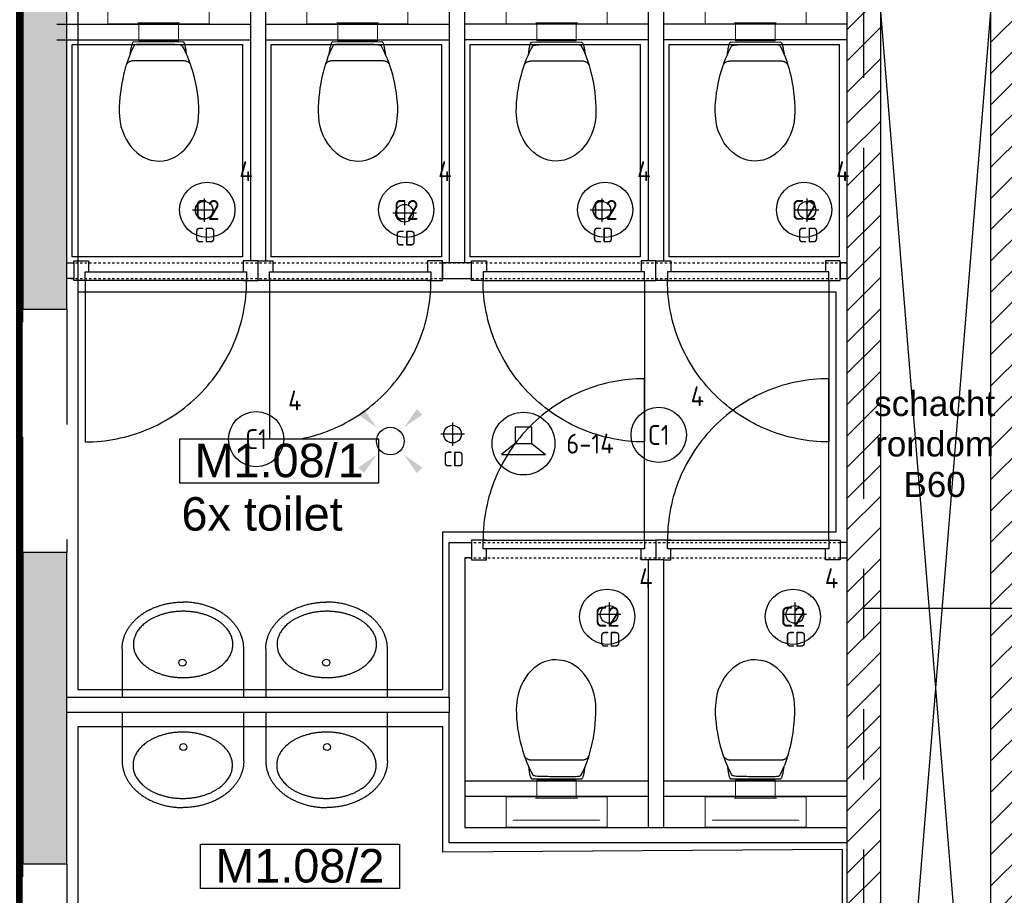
# Model space of a CAD drawing. Header units: millimetres. Extents: x -38031 to 110605, y -30229 to 92226.
# Tile 222 of 256: x 78571 to 83026, y 27768 to 31731. Entities that reach past the tile are written whole.
import ezdxf
from ezdxf.enums import TextEntityAlignment as Align

# ---------------------------------------------------------------- set-up
doc = ezdxf.new("R2010")
doc.units = ezdxf.units.MM
doc.header["$LTSCALE"] = 50
doc.set_wipeout_variables(frame=1)
for name, pattern in [('HIDDEN', [9.525, 6.35, -3.175]), ('HIDDEN2', [4.7625, 3.175, -1.5875]), ('PHANTOM', [63.5, 31.75, -6.35, 6.35, -6.35, 6.35, -6.35]), ('STYLE_01', [0.41664, 0.20828, -0.20836])]:
    doc.linetypes.add(name, pattern=pattern)
for name, color, linetype in [('AB$1A---_ATTRIB035', 8, 'Continuous'), ('AL$1A---_ALGEMEEN', 8, 'Continuous'), ('AL------_MAATV', 200, 'Continuous'), ('AL------_SPARING', 2, 'Continuous'), ('AM$1A---_ARCERING', 8, 'Continuous'), ('AT$1A---_TEKST025', 8, 'Continuous'), ('BOUWKUNDIG', 8, 'Continuous'), ('brandscheiding', 5, 'HIDDEN'), ('EB6421--_ATTRIB', 2, 'Continuous'), ('EL6311--', 3, 'Continuous'), ('EL6421--', 3, 'Continuous'), ('Kastenscheiding', 4, 'PHANTOM')]:
    doc.layers.add(name, color=color, linetype=linetype)
doc.styles.add('Arial', font='ARIAL.TTF')
doc.styles.add('BURO-018', font='iso.shx', dxfattribs={"height": 90})
doc.styles.add('NORATT', font='isocp.shx')
doc.styles.get("Standard").update_dxf_attribs({"font": 'iso.shx'})

# ---------------------------------------------------------------- blocks, each defined once
blk = doc.blocks.new('E00411')
at = {"color": 0, "linetype": 'Continuous'}
blk.add_circle((0, 0), 1.25, dxfattribs=at)
for points in [[(-2.892, 2.396), (-2.396, 2.892), (-1.237, 1.237)], [(2.396, 2.892), (2.892, 2.396), (1.237, 1.237)], [(-2.396, -2.892), (-2.892, -2.396), (-1.237, -1.237)], [(2.892, -2.396), (2.396, -2.892), (1.237, -1.237)]]:
    blk.add_solid(points, dxfattribs=at)
at = {"color": 0, "linetype": 'Continuous', "style": 'BURO-018'}
for tag, p in [('E_GKAST', (0, 8)), ('E_GROEP', (0, 5)), ('E_SLET1', (4.5, 2)), ('E_GROEP', (0, 0)), ('E_GKAST', (0, 0))]:
    blk.add_attdef(tag, text='', height=1.8, dxfattribs=at).set_placement(p, align=Align.MIDDLE)
at = {"color": 0, "linetype": 'Continuous', "style": 'BURO-018', "flags": 1}
for tag, p in [('E_SGROEP', (4.5, 5)), ('E_MATCODE', (0, 0)), ('E_SGROEP', (0, 0))]:
    blk.add_attdef(tag, text='', height=1.8, dxfattribs=at).set_placement(p, align=Align.MIDDLE)
blk = doc.blocks.new('1115B3A')
at = {"color": 0, "linetype": 'Continuous'}
blk.add_circle((0, 0), 2.5, dxfattribs=at)
at = {"color": 0, "linetype": 'Continuous', "style": 'BURO-018'}
for tag, p in [('E_GKAST', (0, 8)), ('E_GROEP', (0, 5)), ('E_SGROEP', (4.5, 5)), ('E_ARMCODE', (0, 0)), ('E_SLET', (4.5, -1))]:
    blk.add_attdef(tag, text='', height=1.8, dxfattribs=at).set_placement(p, align=Align.MIDDLE)
blk = doc.blocks.new('Centraaldoos')
at = {"color": 1, "linetype": 'Continuous'}
for p, q in [((0, -2), (0, 2)), ((-2, 0), (2, 0))]:
    blk.add_line(p, q, dxfattribs=at)
at = {"color": 0, "linetype": 'Continuous'}
blk.add_circle((0, 0), 1.5, dxfattribs=at)
at = {"color": 0, "linetype": 'Continuous', "style": 'BURO-018'}
blk.add_attdef('AL_POSNR', text='', height=1.8, dxfattribs=at).set_placement((0, 3), align=Align.CENTER)
at = {"color": 0, "linetype": 'Continuous', "style": 'BURO-018', "flags": 1}
blk.add_attdef('AL_OMS', (0, 0), '', height=1.8, dxfattribs=at)
at = {"layer": 'AL------_MAATV', "style": 'BURO-018'}
blk.add_text('CD', height=2.531, rotation=180, dxfattribs=at).set_placement((1.61, 5.48))
blk = doc.blocks.new('E00497')
at = {"color": 0}
for p, q in [((0, 0.75), (1, 2)), ((1, -2), (1, 2)), ((0, 0.75), (-1.5, 0.75)), ((0, -0.75), (0, 0.75)), ((-1.5, -0.75), (0, -0.75)), ((0, -0.75), (1, -2))]:
    blk.add_line(p, q, dxfattribs=at)
blk.add_line((-1.5, 0.75), (-1.5, -0.75))
blk.add_circle((0, 0), 2.841, dxfattribs=at)
at = {"color": 0, "linetype": 'Continuous', "style": 'BURO-018'}
blk.add_attdef('E_TEXT1', text='', height=1.8, dxfattribs=at).set_placement((0, 4.5), align=Align.MIDDLE)
at = {"color": 0, "linetype": 'Continuous', "style": 'BURO-018', "flags": 1}
blk.add_attdef('E_MATCODE', text='', height=1.8, dxfattribs=at).set_placement((0, 0), align=Align.MIDDLE)
blk = doc.blocks.new('32x_hout-mk 809-p')
at = {"color": 0}
for points in [[(-20.7, -167), (-20.7, -100), (-110.7, -100), (-110.7, -167)], [(-110.7, -867), (-20.7, -867), (-20.7, -934), (-110.7, -934)]]:
    blk.add_wipeout(points, dxfattribs=at).dxf.layer = 'AL$1A---_ALGEMEEN'
at = {"layer": 'AL$1A---_ALGEMEEN', "color": 0}
for points in [[(-20.7, -167), (-20.7, -100), (-110.7, -100), (-110.7, -167)], [(709.1, -864.1), (708.4, -846.2), (707.3, -828.3), (705.8, -810.4), (703.8, -792.6), (701.4, -774.9), (698.5, -757.2), (695.3, -739.6), (691.6, -722.1), (687.4, -704.6), (682.8, -687.3), (677.9, -670.1), (672.4, -653), (666.6, -636.1), (660.4, -619.3), (653.7, -602.6), (646.7, -586.2), (639.2, -569.9), (631.3, -553.8), (623.1, -537.9), (614.5, -522.2), (605.4, -506.7), (596, -491.5), (586.3, -476.4), (576.1, -461.7), (565.6, -447.1), (554.8, -432.9), (543.6, -418.9), (532.1, -405.2), (520.2, -391.8), (508, -378.6), (495.5, -365.8), (482.7, -353.3), (469.5, -341.1), (456.1, -329.2), (442.4, -317.7), (428.4, -306.5), (414.2, -295.7), (399.6, -285.2), (384.9, -275), (369.8, -265.3), (354.6, -255.9), (339.1, -246.8), (323.4, -238.2), (307.5, -229.9), (291.4, -222.1), (275.1, -214.6), (258.7, -207.6), (242, -200.9), (225.2, -194.7), (208.3, -188.8), (191.2, -183.4), (174, -178.4), (156.7, -173.9), (139.2, -169.7), (121.7, -166), (104.1, -162.7), (86.4, -159.9), (68.7, -157.5), (50.8, -155.5), (33, -154), (15.1, -152.9), (-2.8, -152.2), (-20.7, -152), (-20.7, -882), (709.3, -882)], [(-110.7, -867), (-20.7, -867), (-20.7, -934), (-110.7, -934)]]:
    blk.add_lwpolyline(points, close=True, dxfattribs=at)
at = {"color": 0}
blk.add_wipeout([(-60.7, -152), (-20.7, -152), (-20.7, -882), (-60.7, -882)], dxfattribs=at).dxf.layer = 'AL$1A---_ALGEMEEN'
at = {"layer": 'AL$1A---_ALGEMEEN', "color": 0}
blk.add_lwpolyline([(-60.7, -152), (-20.7, -152), (-20.7, -882), (-60.7, -882)], close=True, dxfattribs=at)
blk = doc.blocks.new('toil. 10 top')
at = {"color": 0, "lineweight": 5}
blk.add_wipeout([(-202.38, 176.35), (202.64, 176.35), (202.64, 77.25), (-202.38, 77.25)], dxfattribs=at).dxf.layer = 'AL$1A---_ALGEMEEN'
at = {"color": 0}
blk.add_wipeout([(-126.41, -63.78), (-125.9, -59.46), (-125.39, -54.88), (-124.88, -50.82), (-124.12, -47.01), (-123.61, -42.94), (-123.1, -39.13), (-122.34, -35.57), (-121.58, -32.02), (-120.82, -28.71), (-120.05, -25.66), (-119.29, -22.87), (-118.27, -19.82), (-117.51, -17.28), (-116.5, -14.99), (-113.95, -10.42), (115.23, -9.66), (116.5, -11.69), (117.77, -13.97), (119.04, -16.52), (120.06, -19.31), (121.08, -22.36), (122.09, -25.41), (122.86, -28.71), (123.87, -32.02), (124.64, -36.08), (125.14, -39.64), (125.91, -43.45), (126.67, -47.52), (127.18, -51.33), (127.94, -55.39), (129.46, -63.27)], dxfattribs=at).dxf.layer = 'AL$1A---_ALGEMEEN'
at = {"layer": 'AL$1A---_ALGEMEEN', "color": 0, "lineweight": 5, "flags": 128}
blk.add_lwpolyline([(-202.38, 176.35), (202.64, 176.35), (202.64, 77.25), (-202.38, 77.25), (-202.38, 176.35)], dxfattribs=at)
at = {"layer": 'AL$1A---_ALGEMEEN', "color": 0, "flags": 128}
blk.add_lwpolyline([(-126.41, -63.78), (-125.9, -59.46), (-125.39, -54.88), (-124.88, -50.82), (-124.12, -47.01), (-123.61, -42.94), (-123.1, -39.13), (-122.34, -35.57), (-121.58, -32.02), (-120.82, -28.71), (-120.05, -25.66), (-119.29, -22.87), (-118.27, -19.82), (-117.51, -17.28), (-116.5, -14.99), (-113.95, -10.42), (115.23, -9.66), (116.5, -11.69), (117.77, -13.97), (119.04, -16.52), (120.06, -19.31), (121.08, -22.36), (122.09, -25.41), (122.86, -28.71), (123.87, -32.02), (124.64, -36.08), (125.14, -39.64), (125.91, -43.45), (126.67, -47.52), (127.18, -51.33), (127.94, -55.39), (129.46, -63.27)], dxfattribs=at)
at = {"color": 0}
blk.add_wipeout([(-182.05, -326), (-181.8, -304.15), (-180.53, -282.55), (-178.5, -260.95), (-175.96, -239.61), (-172.4, -218.77), (-168.59, -198.19), (-164.01, -177.86), (-159.18, -158.29), (-153.59, -139.24), (-147.75, -120.94), (-141.65, -103.15), (-135.3, -86.65), (-128.69, -70.89), (-121.83, -55.65), (-114.97, -41.42), (-107.86, -28.46), (-106.59, -27.19), (-104.3, -25.92), (-101, -24.9), (-96.93, -24.14), (-92.1, -23.38), (-86.51, -22.87), (-80.16, -22.36), (-73.04, -22.11), (-65.68, -21.85), (-57.29, -21.6), (-48.65, -21.6), (-39.5, -21.6), (-29.85, -21.34), (-19.68, -21.34), (1.41, -21.34), (11.81, -21.34), (22.49, -21.34), (32.4, -21.34), (42.31, -21.09), (51.2, -21.09), (60.09, -20.84), (68.22, -20.84), (76.1, -20.84), (82.96, -21.09), (89.32, -21.34), (95.16, -21.6), (99.99, -22.11), (104.05, -22.87), (107.1, -23.63), (110.66, -25.66), (113.96, -32.52), (120.82, -45.99), (127.43, -60.98), (133.78, -76.74), (139.63, -93.25), (145.47, -110.27), (150.81, -128.31), (155.89, -147.11), (158.18, -156.77), (162.5, -176.33), (166.56, -196.41), (169.86, -216.99), (172.66, -238.34), (174.95, -259.93), (176.73, -281.79), (177.74, -303.64), (178.25, -326), (177.23, -348.87), (174.44, -370.981), (170.12, -392.571), (164.02, -412.651), (156.4, -432.471), (147.25, -450.511), (136.83, -467.791), (125.4, -483.801), (112.44, -498.031), (98.72, -510.981), (83.73, -522.161), (67.97, -531.821), (51.45, -539.191), (34.43, -544.781), (-1.9, -549.101), (-20.19, -548.081), (-38.23, -544.781), (-55.51, -539.191), (-72.03, -531.821), (-87.78, -522.161), (-102.52, -510.981), (-116.5, -498.031), (-129.2, -483.801), (-140.89, -467.791), (-151.31, -450.511), (-160.46, -432.471), (-168.08, -412.651), (-174.18, -392.571), (-178.5, -370.981)], dxfattribs=at).dxf.layer = 'AL$1A---_ALGEMEEN'
at = {"layer": 'AL$1A---_ALGEMEEN', "color": 0, "flags": 128}
blk.add_lwpolyline([(-182.05, -326), (-181.8, -304.15), (-180.53, -282.55), (-178.5, -260.95), (-175.96, -239.61), (-172.4, -218.77), (-168.59, -198.19), (-164.01, -177.86), (-159.18, -158.29), (-153.59, -139.24), (-147.75, -120.94), (-141.65, -103.15), (-135.3, -86.65), (-128.69, -70.89), (-121.83, -55.65), (-114.97, -41.42), (-107.86, -28.46), (-106.59, -27.19), (-104.3, -25.92), (-101, -24.9), (-96.93, -24.14), (-92.1, -23.38), (-86.51, -22.87), (-80.16, -22.36), (-73.04, -22.11), (-65.68, -21.85), (-57.29, -21.6), (-48.65, -21.6), (-39.5, -21.6), (-29.85, -21.34), (-19.68, -21.34), (1.41, -21.34), (11.81, -21.34), (22.49, -21.34), (32.4, -21.34), (42.31, -21.09), (51.2, -21.09), (60.09, -20.84), (68.22, -20.84), (76.1, -20.84), (82.96, -21.09), (89.32, -21.34), (95.16, -21.6), (99.99, -22.11), (104.05, -22.87), (107.1, -23.63), (110.66, -25.66), (113.96, -32.52), (120.82, -45.99), (127.43, -60.98), (133.78, -76.74), (139.63, -93.25), (145.47, -110.27), (150.81, -128.31), (155.89, -147.11), (158.18, -156.77), (162.5, -176.33), (166.56, -196.41), (169.86, -216.99), (172.66, -238.34), (174.95, -259.93), (176.73, -281.79), (177.74, -303.64), (178.25, -326), (177.23, -348.87), (174.44, -370.981), (170.12, -392.571), (164.02, -412.651), (156.4, -432.471), (147.25, -450.511), (136.83, -467.791), (125.4, -483.801), (112.44, -498.031), (98.72, -510.981), (83.73, -522.161), (67.97, -531.821), (51.45, -539.191), (34.43, -544.781), (-1.9, -549.101), (-20.19, -548.081), (-38.23, -544.781), (-55.51, -539.191), (-72.03, -531.821), (-87.78, -522.161), (-102.52, -510.981), (-116.5, -498.031), (-129.2, -483.801), (-140.89, -467.791), (-151.31, -450.511), (-160.46, -432.471), (-168.08, -412.651), (-174.18, -392.571), (-178.5, -370.981), (-182.05, -326)], dxfattribs=at)
at = {"color": 0, "lineweight": 5}
blk.add_wipeout([(-89.82, 75.21), (89.57, 75.21), (89.57, -4.57), (-89.82, -4.57)], dxfattribs=at).dxf.layer = 'AL$1A---_ALGEMEEN'
at = {"color": 0}
blk.add_wipeout([(-145.72, -115.35), (-144.45, -112.56), (-142.92, -110.01), (-141.14, -107.73), (-139.11, -105.19), (-137.08, -103.41), (-134.79, -101.88), (-132.25, -100.36), (-129.71, -99.09), (-127.17, -98.33), (-124.37, -97.31), (-121.83, -96.8), (-119.04, -96.29), (-116.24, -96.04), (-113.45, -95.79), (-107.86, -95.54), (110.66, -95.54), (112.95, -95.79), (115.74, -95.79), (118.28, -96.04), (120.82, -96.04), (123.36, -96.55), (125.91, -97.06), (128.19, -97.82), (130.73, -98.83), (133.02, -99.85), (135.31, -101.12), (137.59, -102.9), (139.63, -104.68), (141.66, -107.22), (143.44, -109.51), (147, -115.35)], dxfattribs=at).dxf.layer = 'AL$1A---_ALGEMEEN'
at = {"layer": 'AL$1A---_ALGEMEEN', "color": 0}
blk.add_line((460, 0), (-460, 0), dxfattribs=at)
at = {"layer": 'AL$1A---_ALGEMEEN', "color": 0, "lineweight": 5, "flags": 128}
blk.add_lwpolyline([(-89.82, 75.21), (89.57, 75.21), (89.57, -4.57), (-89.82, -4.57), (-89.82, 75.21)], dxfattribs=at)
at = {"layer": 'AL$1A---_ALGEMEEN', "color": 0, "flags": 128}
blk.add_lwpolyline([(-145.72, -115.35), (-144.45, -112.56), (-142.92, -110.01), (-141.14, -107.73), (-139.11, -105.19), (-137.08, -103.41), (-134.79, -101.88), (-132.25, -100.36), (-129.71, -99.09), (-127.17, -98.33), (-124.37, -97.31), (-121.83, -96.8), (-119.04, -96.29), (-116.24, -96.04), (-113.45, -95.79), (-107.86, -95.54), (110.66, -95.54), (112.95, -95.79), (115.74, -95.79), (118.28, -96.04), (120.82, -96.04), (123.36, -96.55), (125.91, -97.06), (128.19, -97.82), (130.73, -98.83), (133.02, -99.85), (135.31, -101.12), (137.59, -102.9), (139.63, -104.68), (141.66, -107.22), (143.44, -109.51), (147, -115.35)], dxfattribs=at)
at = {"color": 0, "lineweight": 5}
for points in [[(-228.05, 208.36), (-228.05, 71.4), (-89.82, 71.4)], [(89.82, 71.4), (229.32, 71.4), (229.32, 208.87)]]:
    blk.add_wipeout(points, dxfattribs=at).dxf.layer = 'AL$1A---_ALGEMEEN'
at = {"layer": 'AL$1A---_ALGEMEEN', "color": 0, "lineweight": 5}
blk.add_line((-228.05, 208.36), (229.32, 208.36), dxfattribs=at)
at = {"layer": 'AL$1A---_ALGEMEEN', "color": 0}
blk.add_line((460, 70), (-460, 70), dxfattribs=at)
at = {"layer": 'AL$1A---_ALGEMEEN', "color": 0, "lineweight": 5, "flags": 128}
for points in [[(-228.05, 208.36), (-228.05, 71.4), (-89.82, 71.4)], [(89.82, 71.4), (229.32, 71.4), (229.32, 208.87)]]:
    blk.add_lwpolyline(points, dxfattribs=at)
blk = doc.blocks.new('wastafel  430 x 550')
at = {"color": 0}
blk.add_wipeout([(0, -218.4), (275, -218.4), (275, -220.2), (275, -222), (274.9, -223.7), (274.9, -225.5), (274.8, -227.2), (274.7, -229), (274.6, -230.7), (274.4, -232.5), (274.3, -234.2), (274.1, -236), (273.9, -237.7), (273.7, -239.4), (273.5, -241.1), (273.2, -242.9), (273, -244.6), (272.7, -246.3), (272.4, -248), (272.1, -249.7), (271.8, -251.4), (271.4, -253.1), (271, -254.8), (270.6, -256.5), (270.2, -258.2), (269.8, -259.9), (269.4, -261.6), (268.9, -263.2), (268.4, -264.9), (267.9, -266.6), (267.4, -268.2), (266.9, -269.9), (266.4, -271.6), (265.8, -273.2), (265.2, -274.9), (264.6, -276.5), (264, -278.2), (263.3, -279.8), (262.7, -281.4), (262, -283.1), (261.3, -284.7), (260.6, -286.3), (259.9, -287.9), (259.1, -289.6), (258.4, -291.2), (257.6, -292.8), (256.8, -294.4), (256, -296), (255.1, -297.6), (254.3, -299.2), (253.4, -300.8), (252.5, -302.4), (251.6, -303.9), (250.7, -305.5), (249.7, -307.1), (248.8, -308.7), (247.8, -310.3), (246.8, -311.8), (245.8, -313.4), (244.7, -314.9), (243.7, -316.5), (242.6, -318), (241.5, -319.6), (240.4, -321.1), (239.3, -322.7), (238.2, -324.2), (237, -325.7), (235.8, -327.3), (234.6, -328.8), (233.4, -330.3), (232.2, -331.8), (231, -333.2), (229.8, -334.7), (228.5, -336.2), (227.3, -337.6), (226, -339), (224.7, -340.5), (223.4, -341.9), (222.1, -343.3), (220.7, -344.7), (219.4, -346.1), (218, -347.5), (216.7, -348.8), (215.3, -350.2), (213.9, -351.5), (212.5, -352.9), (211.1, -354.2), (209.6, -355.5), (208.2, -356.8), (206.7, -358.1), (205.3, -359.4), (203.8, -360.7), (202.3, -361.9), (200.8, -363.2), (199.2, -364.4), (197.7, -365.7), (196.1, -366.9), (194.6, -368.1), (193, -369.3), (191.4, -370.5), (189.8, -371.7), (188.2, -372.9), (186.5, -374), (184.9, -375.2), (183.2, -376.3), (181.6, -377.5), (179.9, -378.6), (178.2, -379.7), (176.5, -380.8), (174.7, -381.9), (173, -383), (171.3, -384.1), (169.5, -385.1), (167.7, -386.2), (165.9, -387.2), (164.1, -388.3), (162.3, -389.3), (160.5, -390.3), (158.6, -391.3), (156.8, -392.3), (154.9, -393.3), (153, -394.2), (151.1, -395.2), (149.2, -396.2), (147.3, -397.1), (145.4, -398), (143.4, -399), (141.5, -399.9), (139.5, -400.8), (137.5, -401.7), (135.5, -402.5), (133.5, -403.4), (131.5, -404.3), (129.5, -405.1), (127.5, -405.9), (125.4, -406.7), (123.4, -407.5), (121.4, -408.3), (119.4, -409.1), (117.3, -409.8), (115.3, -410.6), (113.2, -411.3), (111.2, -412), (109.1, -412.7), (107, -413.4), (105, -414.1), (102.9, -414.7), (100.8, -415.4), (98.7, -416), (96.7, -416.6), (94.6, -417.2), (92.5, -417.8), (90.4, -418.4), (88.3, -418.9), (86.1, -419.5), (84, -420), (81.9, -420.5), (79.8, -421), (77.6, -421.5), (75.5, -422), (73.4, -422.5), (71.2, -422.9), (69.1, -423.3), (66.9, -423.8), (64.8, -424.2), (62.6, -424.6), (60.4, -425), (58.2, -425.3), (56.1, -425.7), (53.9, -426), (51.7, -426.3), (49.5, -426.7), (47.3, -426.9), (45.1, -427.2), (42.9, -427.5), (40.7, -427.8), (38.5, -428), (36.2, -428.2), (34, -428.4), (31.8, -428.6), (29.5, -428.8), (27.3, -429), (25, -429.2), (22.8, -429.3), (20.5, -429.4), (18.3, -429.6), (16, -429.7), (13.7, -429.8), (11.5, -429.8), (9.2, -429.9), (6.9, -429.9), (4.6, -430), (2.3, -430), (0, -430)], dxfattribs=at).dxf.layer = 'AL$1A---_ALGEMEEN'
at = {"layer": 'AL$1A---_ALGEMEEN', "color": 0}
blk.add_open_spline([(275, -218.4), (275, -275.1), (201.3, -373.3), (73.7, -430), (0, -430)], degree=2, dxfattribs=at)
at = {"color": 0}
blk.add_wipeout([(275, -218.4), (275, 0), (-275, 0), (-275, -218.4)], dxfattribs=at).dxf.layer = 'AL$1A---_ALGEMEEN'
at = {"layer": 'AL$1A---_ALGEMEEN', "color": 0}
blk.add_lwpolyline([(275, -218.4), (275, 0), (-275, 0), (-275, -218.4)], dxfattribs=at)
at = {"color": 0}
blk.add_wipeout([(0, -218.4), (-275, -218.4), (-275, -220.2), (-275, -222), (-274.9, -223.7), (-274.9, -225.5), (-274.8, -227.2), (-274.7, -229), (-274.6, -230.7), (-274.4, -232.5), (-274.3, -234.2), (-274.1, -236), (-273.9, -237.7), (-273.7, -239.4), (-273.5, -241.1), (-273.2, -242.9), (-273, -244.6), (-272.7, -246.3), (-272.4, -248), (-272.1, -249.7), (-271.8, -251.4), (-271.4, -253.1), (-271, -254.8), (-270.6, -256.5), (-270.2, -258.2), (-269.8, -259.9), (-269.4, -261.6), (-268.9, -263.2), (-268.4, -264.9), (-267.9, -266.6), (-267.4, -268.2), (-266.9, -269.9), (-266.4, -271.6), (-265.8, -273.2), (-265.2, -274.9), (-264.6, -276.5), (-264, -278.2), (-263.3, -279.8), (-262.7, -281.4), (-262, -283.1), (-261.3, -284.7), (-260.6, -286.3), (-259.9, -287.9), (-259.1, -289.6), (-258.4, -291.2), (-257.6, -292.8), (-256.8, -294.4), (-256, -296), (-255.1, -297.6), (-254.3, -299.2), (-253.4, -300.8), (-252.5, -302.4), (-251.6, -303.9), (-250.7, -305.5), (-249.7, -307.1), (-248.8, -308.7), (-247.8, -310.3), (-246.8, -311.8), (-245.8, -313.4), (-244.7, -314.9), (-243.7, -316.5), (-242.6, -318), (-241.5, -319.6), (-240.4, -321.1), (-239.3, -322.7), (-238.2, -324.2), (-237, -325.7), (-235.8, -327.3), (-234.6, -328.8), (-233.4, -330.3), (-232.2, -331.8), (-231, -333.2), (-229.8, -334.7), (-228.5, -336.2), (-227.3, -337.6), (-226, -339), (-224.7, -340.5), (-223.4, -341.9), (-222.1, -343.3), (-220.7, -344.7), (-219.4, -346.1), (-218, -347.5), (-216.7, -348.8), (-215.3, -350.2), (-213.9, -351.5), (-212.5, -352.9), (-211.1, -354.2), (-209.6, -355.5), (-208.2, -356.8), (-206.7, -358.1), (-205.3, -359.4), (-203.8, -360.7), (-202.3, -361.9), (-200.8, -363.2), (-199.2, -364.4), (-197.7, -365.7), (-196.1, -366.9), (-194.6, -368.1), (-193, -369.3), (-191.4, -370.5), (-189.8, -371.7), (-188.2, -372.9), (-186.5, -374), (-184.9, -375.2), (-183.2, -376.3), (-181.6, -377.5), (-179.9, -378.6), (-178.2, -379.7), (-176.5, -380.8), (-174.7, -381.9), (-173, -383), (-171.3, -384.1), (-169.5, -385.1), (-167.7, -386.2), (-165.9, -387.2), (-164.1, -388.3), (-162.3, -389.3), (-160.5, -390.3), (-158.6, -391.3), (-156.8, -392.3), (-154.9, -393.3), (-153, -394.2), (-151.1, -395.2), (-149.2, -396.2), (-147.3, -397.1), (-145.4, -398), (-143.4, -399), (-141.5, -399.9), (-139.5, -400.8), (-137.5, -401.7), (-135.5, -402.5), (-133.5, -403.4), (-131.5, -404.3), (-129.5, -405.1), (-127.5, -405.9), (-125.4, -406.7), (-123.4, -407.5), (-121.4, -408.3), (-119.4, -409.1), (-117.3, -409.8), (-115.3, -410.6), (-113.2, -411.3), (-111.2, -412), (-109.1, -412.7), (-107, -413.4), (-105, -414.1), (-102.9, -414.7), (-100.8, -415.4), (-98.7, -416), (-96.7, -416.6), (-94.6, -417.2), (-92.5, -417.8), (-90.4, -418.4), (-88.3, -418.9), (-86.1, -419.5), (-84, -420), (-81.9, -420.5), (-79.8, -421), (-77.6, -421.5), (-75.5, -422), (-73.4, -422.5), (-71.2, -422.9), (-69.1, -423.3), (-66.9, -423.8), (-64.8, -424.2), (-62.6, -424.6), (-60.4, -425), (-58.2, -425.3), (-56.1, -425.7), (-53.9, -426), (-51.7, -426.3), (-49.5, -426.7), (-47.3, -426.9), (-45.1, -427.2), (-42.9, -427.5), (-40.7, -427.8), (-38.5, -428), (-36.2, -428.2), (-34, -428.4), (-31.8, -428.6), (-29.5, -428.8), (-27.3, -429), (-25, -429.2), (-22.8, -429.3), (-20.5, -429.4), (-18.3, -429.6), (-16, -429.7), (-13.7, -429.8), (-11.5, -429.8), (-9.2, -429.9), (-6.9, -429.9), (-4.6, -430), (-2.3, -430), (0, -430)], dxfattribs=at).dxf.layer = 'AL$1A---_ALGEMEEN'
at = {"layer": 'AL$1A---_ALGEMEEN', "color": 0}
blk.add_open_spline([(-275, -218.4), (-275, -275.1), (-201.3, -373.3), (-73.7, -430), (0, -430)], degree=2, dxfattribs=at)
at = {"color": 0}
blk.add_wipeout([(-0.9, -388.4), (-23, -387.7), (-44.8, -385.5), (-66.3, -382), (-87, -377), (-107, -370.7), (-125.9, -363.1), (-143.7, -354.4), (-160, -344.5), (-174.9, -333.6), (-188, -321.8), (-199.4, -309.1), (-208.8, -295.8), (-216.3, -282), (-221.6, -267.7), (-224.9, -253.1), (-225.9, -238.4), (-224.9, -223.7), (-221.6, -209.2), (-216.3, -194.9), (-208.8, -181), (-199.4, -167.7), (-188, -155.1), (-174.9, -143.3), (-160, -132.4), (-143.7, -122.5), (-125.9, -113.7), (-107, -106.1), (-87, -99.8), (-66.3, -94.9), (-44.8, -91.3), (-23, -89.1), (-0.9, -88.4), (21.1, -89.1), (43, -91.3), (64.4, -94.9), (85.2, -99.8), (105.1, -106.1), (124.1, -113.7), (141.8, -122.5), (158.2, -132.4), (173, -143.3), (186.1, -155.1), (197.5, -167.7), (206.9, -181), (214.4, -194.9), (219.7, -209.2), (223, -223.7), (224.1, -238.4), (223, -253.1), (219.7, -267.7), (214.4, -282), (206.9, -295.8), (197.5, -309.1), (186.1, -321.8), (173, -333.6), (158.2, -344.5), (141.8, -354.4), (124.1, -363.1), (105.1, -370.7), (85.2, -377), (64.4, -382), (43, -385.5), (21.1, -387.7)], dxfattribs=at).dxf.layer = 'AL$1A---_ALGEMEEN'
at = {"layer": 'AL$1A---_ALGEMEEN', "color": 0}
blk.add_open_spline([(-113.4, -108.5), (-61.2, -88.4), (59.3, -88.4), (163.8, -128.6), (224.1, -198.2), (224.1, -278.6), (163.8, -348.2), (59.3, -388.4), (-61.2, -388.4), (-165.7, -348.2), (-225.9, -278.6), (-225.9, -198.2), (-165.7, -128.6), (-113.4, -108.5)], degree=2, dxfattribs=at)
at = {"color": 0}
blk.add_wipeout([(2, -172), (0.4, -171.9), (-1.1, -171.7), (-2.6, -171.3), (-4.1, -170.8), (-5.5, -170.1), (-6.9, -169.3), (-8.2, -168.4), (-9.3, -167.3), (-10.4, -166.2), (-11.3, -164.9), (-12.1, -163.5), (-12.8, -162.1), (-13.3, -160.6), (-13.7, -159.1), (-13.9, -157.6), (-14, -156), (-13.9, -154.4), (-13.7, -152.9), (-13.3, -151.4), (-12.8, -149.9), (-12.1, -148.5), (-11.3, -147.1), (-10.4, -145.8), (-9.3, -144.7), (-8.2, -143.6), (-6.9, -142.7), (-5.5, -141.9), (-4.1, -141.2), (-2.6, -140.7), (-1.1, -140.3), (0.4, -140.1), (2, -140), (3.6, -140.1), (5.1, -140.3), (6.6, -140.7), (8.1, -141.2), (9.5, -141.9), (10.9, -142.7), (12.2, -143.6), (13.3, -144.7), (14.4, -145.8), (15.3, -147.1), (16.1, -148.5), (16.8, -149.9), (17.3, -151.4), (17.7, -152.9), (17.9, -154.4), (18, -156), (17.9, -157.6), (17.7, -159.1), (17.3, -160.6), (16.8, -162.1), (16.1, -163.5), (15.3, -164.9), (14.4, -166.2), (13.3, -167.3), (12.2, -168.4), (10.9, -169.3), (9.5, -170.1), (8.1, -170.8), (6.6, -171.3), (5.1, -171.7), (3.6, -171.9)], dxfattribs=at).dxf.layer = 'AL$1A---_ALGEMEEN'
at = {"layer": 'AL$1A---_ALGEMEEN', "color": 0, "flags": 128}
blk.add_lwpolyline([(-14, -156, -0.414214), (2, -140, -0.414214), (18, -156, -0.414214), (2, -172, -0.414214)], format="xyb", close=True, dxfattribs=at)
blk = doc.blocks.new('Group-81')
at = {"layer": 'AL$1A---_ALGEMEEN', "color": 0}
for p in [(525, -3380), (1175, -3380)]:
    blk.add_blockref('wastafel  430 x 550', p, dxfattribs=at)
blk = doc.blocks.new('Group-82')
at = {"layer": 'AL$1A---_ALGEMEEN', "color": 0, "rotation": 180}
for p in [(525, -3310), (1175, -3310)]:
    blk.add_blockref('wastafel  430 x 550', p, dxfattribs=at)
blk = doc.blocks.new('32x_hout-mk 809s-p')
at = {"color": 0}
for points in [[(-20.7, -167), (-20.7, -100), (-110.7, -100), (-110.7, -167)], [(-110.7, -867), (-20.7, -867), (-20.7, -934), (-110.7, -934)]]:
    blk.add_wipeout(points, dxfattribs=at).dxf.layer = 'AL$1A---_ALGEMEEN'
at = {"layer": 'AL$1A---_ALGEMEEN', "color": 0}
for points in [[(-20.7, -167), (-20.7, -100), (-110.7, -100), (-110.7, -167)], [(709.1, -864.1), (708.4, -846.2), (707.3, -828.3), (705.8, -810.4), (703.8, -792.6), (701.4, -774.9), (698.5, -757.2), (695.3, -739.6), (691.6, -722.1), (687.4, -704.6), (682.8, -687.3), (677.9, -670.1), (672.4, -653), (666.6, -636.1), (660.4, -619.3), (653.7, -602.6), (646.7, -586.2), (639.2, -569.9), (631.3, -553.8), (623.1, -537.9), (614.5, -522.2), (605.4, -506.7), (596, -491.5), (586.3, -476.4), (576.1, -461.7), (565.6, -447.1), (554.8, -432.9), (543.6, -418.9), (532.1, -405.2), (520.2, -391.8), (508, -378.6), (495.5, -365.8), (482.7, -353.3), (469.5, -341.1), (456.1, -329.2), (442.4, -317.7), (428.4, -306.5), (414.2, -295.7), (399.6, -285.2), (384.9, -275), (369.8, -265.3), (354.6, -255.9), (339.1, -246.8), (323.4, -238.2), (307.5, -229.9), (291.4, -222.1), (275.1, -214.6), (258.7, -207.6), (242, -200.9), (225.2, -194.7), (208.3, -188.8), (191.2, -183.4), (174, -178.4), (156.7, -173.9), (139.2, -169.7), (121.7, -166), (104.1, -162.7), (86.4, -159.9), (68.7, -157.5), (50.8, -155.5), (33, -154), (15.1, -152.9), (-2.8, -152.2), (-20.7, -152), (-20.7, -882), (709.3, -882)], [(-110.7, -867), (-20.7, -867), (-20.7, -934), (-110.7, -934)]]:
    blk.add_lwpolyline(points, close=True, dxfattribs=at)
at = {"color": 0}
blk.add_wipeout([(-60.7, -152), (-20.7, -152), (-20.7, -882), (-60.7, -882)], dxfattribs=at).dxf.layer = 'AL$1A---_ALGEMEEN'
at = {"layer": 'AL$1A---_ALGEMEEN', "color": 0}
blk.add_lwpolyline([(-60.7, -152), (-20.7, -152), (-20.7, -882), (-60.7, -882)], close=True, dxfattribs=at)
blk = doc.blocks.new('toiletgroep 10x')
at = {"layer": 'AL$1A---_ALGEMEEN', "color": 0, "xscale": -1}
blk.add_blockref('toil. 10 top', (414.9, -335), dxfattribs=at)
at = {"layer": 'AL$1A---_ALGEMEEN', "color": 0}
for name, p in [('toil. 10 top', (3115.1, -335)), ('Group-82', (0, 0)), ('Group-81', (0, 0))]:
    blk.add_blockref(name, p, dxfattribs=at)
at = {"layer": 'AL$1A---_ALGEMEEN', "color": 0, "rotation": 90}
blk.add_blockref('32x_hout-mk 809-p', (1731, -2578.3), dxfattribs=at)
at = {"layer": 'AL$1A---_ALGEMEEN', "color": 0, "xscale": -1, "rotation": 180}
blk.add_blockref('toil. 10 top', (2215.1, -3690), dxfattribs=at)
at = {"layer": 'AL$1A---_ALGEMEEN', "color": 0, "xscale": -1}
blk.add_blockref('toil. 10 top', (1314.9, -335), dxfattribs=at)
at = {"layer": 'AL$1A---_ALGEMEEN', "color": 0, "rotation": 90}
blk.add_blockref('32x_hout-mk 809-p', (2565, -2578.3), dxfattribs=at)
at = {"layer": 'AL$1A---_ALGEMEEN', "color": 0, "xscale": -1, "rotation": 180}
blk.add_blockref('toil. 10 top', (3115.1, -3690), dxfattribs=at)
at = {"layer": 'AL$1A---_ALGEMEEN', "color": 0}
blk.add_blockref('toil. 10 top', (2215.1, -335), dxfattribs=at)
at = {"color": 0}
for points in [[(830, -1335), (900, -1335), (900, -1267.8), (900, -965.3), (900, -125), (830, -125), (830, -494.7), (830, -1267.8)], [(3530, -3970), (1730, -3970), (1730, -2610), (1831, -2610), (1831, -2680), (1800, -2680), (1800, -3900), (3530, -3900)]]:
    blk.add_wipeout(points, dxfattribs=at).dxf.layer = 'AL$1A---_ALGEMEEN'
at = {"layer": 'AL$1A---_ALGEMEEN', "color": 0}
for points in [[(830, -1335), (900, -1335), (900, -1267.8), (900, -965.3), (900, -125), (830, -125), (830, -494.7), (830, -1267.8)], [(3530, -3970), (1730, -3970), (1730, -2610), (1831, -2610), (1831, -2680), (1800, -2680), (1800, -3900), (3530, -3900)]]:
    blk.add_lwpolyline(points, close=True, dxfattribs=at)
at = {"color": 0}
for points in [[(1730, -125), (1730, -497.8), (1730, -1277.2), (1730, -1345), (1800, -1345), (1800, -1277.2), (1800, -972.2), (1800, -125)], [(2630, -1335), (2700, -1335), (2700, -1267.8), (2700, -965.3), (2700, -125), (2630, -125), (2630, -494.7), (2630, -1267.8)]]:
    blk.add_wipeout(points, dxfattribs=at).dxf.layer = 'AL$1A---_ALGEMEEN'
at = {"layer": 'AL$1A---_ALGEMEEN', "color": 0}
for points in [[(1730, -125), (1730, -497.8), (1730, -1277.2), (1730, -1345), (1800, -1345), (1800, -1277.2), (1800, -972.2), (1800, -125)], [(2630, -1335), (2700, -1335), (2700, -1267.8), (2700, -965.3), (2700, -125), (2630, -125), (2630, -494.7), (2630, -1267.8)]]:
    blk.add_lwpolyline(points, close=True, dxfattribs=at)
at = {"layer": 'AL$1A---_ALGEMEEN', "color": 0, "rotation": 270}
blk.add_blockref('32x_hout-mk 809-p', (965, -1445.7), dxfattribs=at)
at = {"color": 0}
for points in [[(3499, -2680), (3530, -2680), (3530, -2610), (3499, -2610)], [(2700, -2689.1), (2630, -2689.1), (2630, -2756.3), (2630, -3900), (2700, -3900), (2700, -2756.3)], [(0, -3310), (1730, -3310), (1730, -3380), (0, -3380)]]:
    blk.add_wipeout(points, dxfattribs=at).dxf.layer = 'AL$1A---_ALGEMEEN'
at = {"layer": 'AL$1A---_ALGEMEEN', "color": 0, "linetype": 'STYLE_01'}
for p, q in [((1800, -2610), (3499, -2610)), ((1800, -2680), (3499, -2680))]:
    blk.add_line(p, q, dxfattribs=at)
at = {"layer": 'AL$1A---_ALGEMEEN', "color": 0}
for points in [[(3499, -2680), (3530, -2680), (3530, -2610), (3499, -2610)], [(2700, -2689.1), (2630, -2689.1), (2630, -2756.3), (2630, -3900), (2700, -3900), (2700, -2756.3)], [(0, -3310), (1730, -3310), (1730, -3380), (0, -3380)]]:
    blk.add_lwpolyline(points, close=True, dxfattribs=at)
at = {"layer": 'AL$1A---_ALGEMEEN', "color": 0, "xscale": -1, "rotation": 90}
blk.add_blockref('32x_hout-mk 809s-p', (2565, -1445.7), dxfattribs=at)
at = {"color": 0}
blk.add_wipeout([(1699, -1415), (1831, -1415), (1831, -1345), (1699, -1345)], dxfattribs=at).dxf.layer = 'AL$1A---_ALGEMEEN'
at = {"layer": 'AL$1A---_ALGEMEEN', "color": 0}
blk.add_lwpolyline([(1699, -1415), (1831, -1415), (1831, -1345), (1699, -1345)], close=True, dxfattribs=at)
at = {"color": 0}
blk.add_wipeout([(3499, -1415), (3530, -1415), (3530, -1345), (3499, -1345)], dxfattribs=at).dxf.layer = 'AL$1A---_ALGEMEEN'
at = {"layer": 'AL$1A---_ALGEMEEN', "color": 0}
blk.add_lwpolyline([(3499, -1415), (3530, -1415), (3530, -1345), (3499, -1345)], close=True, dxfattribs=at)
at = {"layer": 'AL$1A---_ALGEMEEN', "color": 0, "rotation": 270}
blk.add_blockref('32x_hout-mk 809-p', (1799, -1445.7), dxfattribs=at)
at = {"layer": 'AL$1A---_ALGEMEEN', "color": 0, "xscale": -1, "rotation": 90}
blk.add_blockref('32x_hout-mk 809s-p', (1731, -1445.7), dxfattribs=at)
at = {"layer": 'AL$1A---_ALGEMEEN', "color": 0, "linetype": 'STYLE_01'}
blk.add_line((18, -1344.8), (3530, -1345), dxfattribs=at)
at = {"color": 0}
blk.add_wipeout([(0, -1344.8), (31, -1344.8), (31, -1414.8), (0, -1414.8)], dxfattribs=at).dxf.layer = 'AL$1A---_ALGEMEEN'
at = {"layer": 'AL$1A---_ALGEMEEN', "color": 0, "linetype": 'STYLE_01'}
blk.add_line((18, -1414.8), (3530, -1415), dxfattribs=at)
at = {"layer": 'AL$1A---_ALGEMEEN', "color": 0}
blk.add_lwpolyline([(0, -1344.8), (31, -1344.8), (31, -1414.8), (0, -1414.8)], close=True, dxfattribs=at)
blk = doc.blocks.new('Group-85')
at = {"color": 0}
blk.add_wipeout([(26754, 3400), (26754, -3095), (26604, -3095), (26354.5, -3095), (26354.5, -2945), (26604, -2945), (26604, 3250), (26354.5, 3250), (26354.5, 3400), (26604, 3400)], dxfattribs=at).dxf.layer = 'AL$1A---_ALGEMEEN'
blk.add_wipeout([(26354.5, 3400), (26354.5, 3250), (26104, 3250), (26104, -2945), (26354.5, -2945), (26354.5, -3095), (26104, -3095), (25954, -3095), (25954, 3400), (26104, 3400)], dxfattribs=at).dxf.layer = 'AL$1A---_ALGEMEEN'
at = {"layer": 'AM$1A---_ARCERING', "linetype": 'Continuous', "lineweight": 5}
h = blk.add_hatch(dxfattribs=at)
h.set_pattern_fill('KALKZANDSTEEN', color=256, style=0, pattern_type=2)
h.set_pattern_definition([(45, (0, 0), (70.71068, -70.71068), [])])
h.paths.add_polyline_path([(26104, -3095), (25954, -3095), (25954, 3400), (26104, 3400), (26604, 3400), (26754, 3400), (26754, -3095), (26604, -3095)])
h.paths.add_polyline_path([(26104, 3250), (26104, -2945), (26604, -2945), (26604, 3250)], flags=16)
at = {"layer": 'AL$1A---_ALGEMEEN', "color": 0}
for p, q in [((26104, 3192.5), (26604, -2945)), ((26104, -2945), (26604, 3192.5))]:
    blk.add_line(p, q, dxfattribs=at)
at = {"layer": 'AL$1A---_ALGEMEEN', "color": 0, "flags": 128}
for points in [[(26104, -3095), (25954, -3095), (25954, 3400), (26104, 3400), (26604, 3400), (26754, 3400), (26754, -3095), (26604, -3095)], [(26104, 3250), (26104, -2945), (26604, -2945), (26604, 3250)]]:
    blk.add_lwpolyline(points, close=True, dxfattribs=at)
blk = doc.blocks.new('tekst 12 pts')
at = {"layer": 'AL$1A---_ALGEMEEN', "color": 0, "style": 'Arial'}
blk.add_attdef('naam_ruimte', text='', height=151.5, dxfattribs=at).set_placement((0, -41.1), align=Align.TOP_CENTER)
at = {"layer": 'AL$1A---_ALGEMEEN', "color": 0, "flags": 1}
for tag, p in [('oppervlakte', (-264.6, -1003)), ('stramiennummer', (-264.6, -1275.7))]:
    blk.add_attdef(tag, p, '', height=151.5, dxfattribs=at)
blk = doc.blocks.new('ruimtenummer')
at = {"layer": 'AL$1A---_ALGEMEEN', "color": 0, "flags": 1}
for tag, p in [('peil', (-450, -397.1)), ('onderdeel', (-450, -669.8))]:
    blk.add_attdef(tag, p, '', height=151.5, dxfattribs=at)
at = {"color": 0}
blk.add_wipeout([(-450, 100), (450, 100), (450, -100), (-450, -100)], dxfattribs=at).dxf.layer = 'AL$1A---_ALGEMEEN'
at = {"layer": 'AL$1A---_ALGEMEEN', "color": 0}
blk.add_lwpolyline([(-450, 100), (450, 100), (450, -100), (-450, -100)], close=True, dxfattribs=at)
at = {"layer": 'AL$1A---_ALGEMEEN', "color": 0, "style": 'Arial'}
blk.add_attdef('ruimtenummer', text='', height=151.5, dxfattribs=at).set_placement((0, 78), align=Align.TOP_CENTER)
blk = doc.blocks.new('200254 W 211 30-06-2008')
at = {"layer": 'AL$1A---_ALGEMEEN', "xscale": 0.02, "yscale": 0.02, "zscale": 0.02}
blk.add_blockref('toiletgroep 10x', (20610.449, 3655.445), dxfattribs=at)
at = {"layer": 'AM$1A---_ARCERING', "linetype": 'Continuous', "lineweight": 0}
for points in [[(20606.449, 3624.345), (20610.449, 3624.345), (20610.449, 3674.945), (20606.449, 3674.945)], [(20606.449, 3574.145), (20610.449, 3574.145), (20610.449, 3602.345), (20606.449, 3602.345)]]:
    blk.add_hatch(color=256, dxfattribs=at).paths.add_polyline_path(points)
at = {"layer": 'AL$1A---_ALGEMEEN'}
blk.add_lwpolyline([(20606.449, 3624.345), (20610.449, 3624.345), (20610.449, 3674.945), (20606.449, 3674.945), (20606.449, 3624.345)], dxfattribs=at)
for points in [[(20610.93, 3648.319), (20626.33, 3648.319), (20626.33, 3629.096), (20610.93, 3629.096)], [(20628.93, 3648.319), (20644.33, 3648.319), (20644.33, 3629.096), (20628.93, 3629.096)], [(20646.93, 3648.319), (20662.33, 3648.319), (20662.33, 3629.096), (20646.93, 3629.096)], [(20664.93, 3648.319), (20680.33, 3648.319), (20680.33, 3629.096), (20664.93, 3629.096)], [(20606.449, 3574.145), (20610.449, 3574.145), (20610.449, 3602.345), (20606.449, 3602.345)]]:
    blk.add_lwpolyline(points, close=True, dxfattribs=at)
at = {"layer": 'AL$1A---_ALGEMEEN', "linetype": 'STYLE_01'}
for points in [[(20606.449, 3624.345), (20610.449, 3624.345), (20610.449, 3602.345), (20606.449, 3602.345)], [(20606.449, 3574.145), (20610.449, 3574.145), (20610.449, 3552.145), (20606.449, 3552.145)]]:
    blk.add_lwpolyline(points, close=True, dxfattribs=at)
at = {"layer": 'AL$1A---_ALGEMEEN', "xscale": 0.02, "yscale": 0.02, "zscale": 0.02}
blk.add_blockref('Group-85', (20161.969, 3587.445), dxfattribs=at)
at = {"layer": 'AL$1A---_ALGEMEEN'}
ref = blk.add_blockref('ruimtenummer', (20629.654, 3610.619), dxfattribs=dict(at, xscale=0.02, yscale=0.02, zscale=0.02))
ref.add_attrib('ruimtenummer', 'M1.08/1', dxfattribs={"layer": 'AB$1A---_ATTRIB035', "height": 3.0305, "style": 'Arial'}).set_placement((20629.654, 3612.178), align=Align.TOP_CENTER)
ref = blk.add_blockref('tekst 12 pts', (20628.111, 3608.168), dxfattribs=dict(at, xscale=-0.02, yscale=0.02, zscale=0.02))
ref.add_attrib('naam_ruimte', '6x toilet', dxfattribs={"layer": 'AB$1A---_ATTRIB035', "height": 3.0305, "style": 'Arial'}).set_placement((20628.111, 3607.346), align=Align.TOP_CENTER)
ref = blk.add_blockref('ruimtenummer', (20631.529, 3573.935), dxfattribs=dict(at, xscale=0.02, yscale=0.02, zscale=0.02))
ref.add_attrib('ruimtenummer', 'M1.08/2', dxfattribs={"layer": 'AB$1A---_ATTRIB035', "height": 3.0305, "style": 'Arial'}).set_placement((20631.529, 3575.494), align=Align.TOP_CENTER)
blk.add_lwpolyline([(20611.449, 3651.445), (20611.449, 3589.945), (20644.455, 3589.945), (20644.455, 3604.196), (20680.049, 3604.196), (20680.049, 3625.896), (20611.449, 3625.896)], dxfattribs=at)
blk.add_lwpolyline([(20611.449, 3586.545), (20611.449, 3551.696), (20662.83, 3551.59), (20662.83, 3553.199), (20680.63, 3553.296), (20680.63, 3575.456), (20644.45, 3575.216), (20644.455, 3586.545)], close=True, dxfattribs=at)
at = {"layer": 'AT$1A---_TEKST025', "insert": (20688.961, 3612.145), "char_height": 2.27287, "attachment_point": 5, "line_spacing_factor": 0.967741, "style": 'Arial'}
blk.add_mtext('{\\C256;\\lschacht\\Prondom\\PB60}', dxfattribs=at)

msp = doc.modelspace()

# ---------------------------------------------------------------- block references
at = {"layer": 'BOUWKUNDIG', "xscale": 50, "yscale": 50, "zscale": 50}
msp.add_blockref('200254 W 211 30-06-2008', (-951737.5, -150797.3), dxfattribs=at)

# ---------------------------------------------------------------- next in the draw order: linework, layer by layer
at = {"layer": 'brandscheiding', "const_width": 30}
msp.add_lwpolyline([(74060, 46590), (78570, 46590), (78570, 25520), (74060, 25520), (74060, 46610)], dxfattribs=at)
at = {"layer": 'Kastenscheiding'}
for p, q in [((82390.3, 23212.6), (82390.3, 31922.8)), ((102282.8, 29065.8), (82390.3, 29065.8))]:
    msp.add_line(p, q, dxfattribs=at)

# ---------------------------------------------------------------- next in the draw order: block references
at = {"layer": 'AL------_SPARING', "xscale": 26.66666666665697, "yscale": 26.66666666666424, "zscale": 26.66666666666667, "rotation": 180}
for p in [(79405.8, 30868.6), (81205.2, 30868.6), (82133.1, 30868.6), (80312.6, 30854.6), (80529.7, 29855), (81238.1, 29039.1), (82078.1, 29039.1)]:
    msp.add_blockref('Centraaldoos', p, dxfattribs=at)
at = {"layer": 'EL6311--'}
ref = msp.add_blockref('1115B3A', (79420.1, 30870), dxfattribs=dict(at, xscale=50, yscale=50, zscale=50))
ref.add_attrib('E_ARMCODE', 'C2', dxfattribs={"layer": '0', "color": 1, "linetype": 'Continuous', "height": 90, "style": 'BURO-018'}).set_placement((79420.1, 30870), align=Align.MIDDLE)
ref.add_attrib('E_GROEP', '4', dxfattribs={"layer": '0', "color": 1, "linetype": 'Continuous', "height": 90, "style": 'BURO-018'}).set_placement((79595.1, 31045), align=Align.MIDDLE)
ref = msp.add_blockref('1115B3A', (80320.1, 30870), dxfattribs=dict(at, xscale=50, yscale=50, zscale=50))
ref.add_attrib('E_ARMCODE', 'C2', dxfattribs={"layer": '0', "color": 1, "linetype": 'Continuous', "height": 90, "style": 'BURO-018'}).set_placement((80320.1, 30870), align=Align.MIDDLE)
ref.add_attrib('E_GROEP', '4', dxfattribs={"layer": '0', "color": 1, "linetype": 'Continuous', "height": 90, "style": 'BURO-018'}).set_placement((80495.1, 31045), align=Align.MIDDLE)
ref = msp.add_blockref('1115B3A', (81220.1, 30870), dxfattribs=dict(at, xscale=50, yscale=50, zscale=50))
ref.add_attrib('E_ARMCODE', 'C2', dxfattribs={"layer": '0', "color": 1, "linetype": 'Continuous', "height": 90, "style": 'BURO-018'}).set_placement((81220.1, 30870), align=Align.MIDDLE)
ref.add_attrib('E_GROEP', '4', dxfattribs={"layer": '0', "color": 1, "linetype": 'Continuous', "height": 90, "style": 'BURO-018'}).set_placement((81395.1, 31045), align=Align.MIDDLE)
ref = msp.add_blockref('1115B3A', (82120.1, 30870), dxfattribs=dict(at, xscale=50, yscale=50, zscale=50))
ref.add_attrib('E_ARMCODE', 'C2', dxfattribs={"layer": '0', "color": 1, "linetype": 'Continuous', "height": 90, "style": 'BURO-018'}).set_placement((82120.1, 30870), align=Align.MIDDLE)
ref.add_attrib('E_GROEP', '4', dxfattribs={"layer": '0', "color": 1, "linetype": 'Continuous', "height": 90, "style": 'BURO-018'}).set_placement((82295.1, 31045), align=Align.MIDDLE)
ref = msp.add_blockref('1115B3A', (81462.4, 29851.5), dxfattribs=dict(at, xscale=50, yscale=50, zscale=50))
ref.add_attrib('E_ARMCODE', 'C1', dxfattribs={"layer": '0', "color": 1, "linetype": 'Continuous', "height": 90, "style": 'BURO-018'}).set_placement((81462.4, 29851.5), align=Align.MIDDLE)
ref.add_attrib('E_GROEP', '4', dxfattribs={"layer": '0', "color": 1, "linetype": 'Continuous', "height": 90, "style": 'BURO-018'}).set_placement((81637.4, 30026.5), align=Align.MIDDLE)
ref = msp.add_blockref('1115B3A', (79641.1, 29832.5), dxfattribs=dict(at, xscale=50, yscale=50, zscale=50))
ref.add_attrib('E_ARMCODE', 'C1', dxfattribs={"layer": '0', "color": 1, "linetype": 'Continuous', "height": 90, "style": 'BURO-018'}).set_placement((79641.1, 29832.5), align=Align.MIDDLE)
ref.add_attrib('E_GROEP', '4', dxfattribs={"layer": '0', "color": 1, "linetype": 'Continuous', "height": 90, "style": 'BURO-018'}).set_placement((79816.1, 30007.5), align=Align.MIDDLE)
at = {"layer": 'EL6311--', "xscale": 50, "yscale": 50, "zscale": 50}
msp.add_blockref('E00411', (80248.4, 29823.5), dxfattribs=at)
at = {"layer": 'EL6311--'}
ref = msp.add_blockref('1115B3A', (81229.4, 29028.6), dxfattribs=dict(at, xscale=50, yscale=50, zscale=50))
ref.add_attrib('E_ARMCODE', 'C2', dxfattribs={"layer": '0', "color": 1, "linetype": 'Continuous', "height": 90, "style": 'BURO-018'}).set_placement((81229.4, 29028.6), align=Align.MIDDLE)
ref.add_attrib('E_GROEP', '4', dxfattribs={"layer": '0', "color": 1, "linetype": 'Continuous', "height": 90, "style": 'BURO-018'}).set_placement((81404.4, 29203.6), align=Align.MIDDLE)
ref = msp.add_blockref('1115B3A', (82069.4, 29028.6), dxfattribs=dict(at, xscale=50, yscale=50, zscale=50))
ref.add_attrib('E_ARMCODE', 'C2', dxfattribs={"layer": '0', "color": 1, "linetype": 'Continuous', "height": 90, "style": 'BURO-018'}).set_placement((82069.4, 29028.6), align=Align.MIDDLE)
ref.add_attrib('E_GROEP', '4', dxfattribs={"layer": '0', "color": 1, "linetype": 'Continuous', "height": 90, "style": 'BURO-018'}).set_placement((82244.4, 29203.6), align=Align.MIDDLE)
at = {"layer": 'EL6421--', "linetype": 'HIDDEN2'}
ref = msp.add_blockref('E00497', (80850.7, 29812.3), dxfattribs=dict(at, xscale=50, yscale=50, zscale=50, rotation=270))
ref.add_attrib('E_TEXT1', '6-14', dxfattribs={"layer": 'EB6421--_ATTRIB', "color": 1, "linetype": 'Continuous', "height": 90, "style": 'NORATT'}).set_placement((81151.7, 29812.3), align=Align.MIDDLE)

doc.saveas('drawing.dxf')
